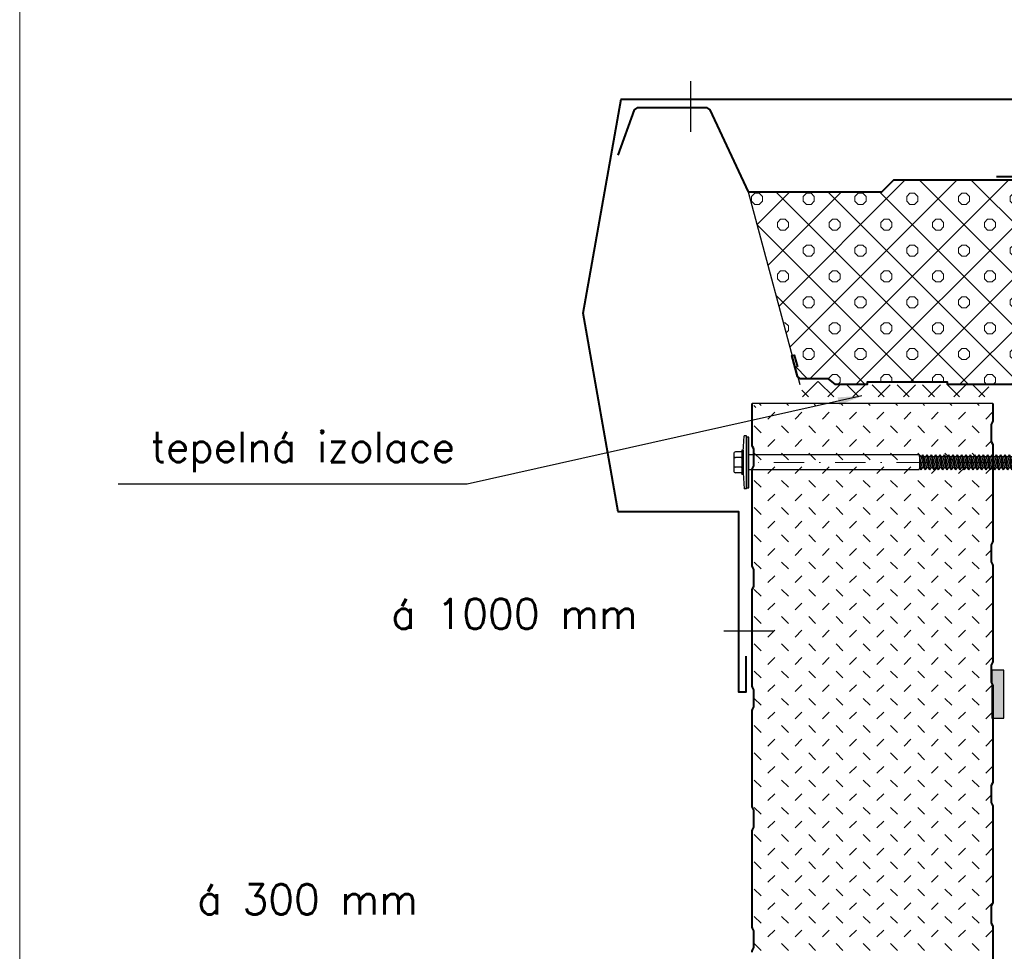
# Model space of a CAD drawing. Header units: millimetres. Extents: x -385852 to 238709, y -99680 to 201840.
# Tile 42 of 175: x 1445 to 1854, y -50664 to -50277. Entities that reach past the tile are written whole.
import ezdxf

# ---------------------------------------------------------------- set-up
doc = ezdxf.new("R2010")
doc.units = ezdxf.units.MM
doc.linetypes.add('DASHDOT', pattern=[25.4, 12.7, -6.35, 0, -6.35])
doc.layers.get('0').update_dxf_attribs({"color": 4})
for name, color, linetype, lineweight in [('KING_DET_axis', 4, 'DASHDOT', 13), ('KING_DET_dimension', 3, 'Continuous', 25), ('KING_DET_drawing frame', 7, 'Continuous', 20), ('KING_DET_fastening', 7, 'Continuous', 25), ('KING_DET_flashing', 40, 'Continuous', 40), ('KING_DET_hatch', 1, 'Continuous', 18), ('KING_DET_panel-sheet', 5, 'Continuous', 40), ('KING_DET_remainder', 253, 'Continuous', 30), ('KING_DET_sealing', 9, 'Continuous', 25), ('KING_DET_text-note', 7, 'Continuous', 25)]:
    doc.layers.add(name, color=color, linetype=linetype, lineweight=lineweight)
doc.styles.get("Standard").update_dxf_attribs({"font": 'isocpeur.ttf', "height": 20})
doc.dimstyles.new('detaily_10', dxfattribs={"dimtxt": 20, "dimasz": 10, "dimexe": 10, "dimexo": 10, "dimgap": 5, "dimtad": 1, "dimdec": 0, "dimtxsty": 'Standard', "dimblk": 'ARCHTICK', "dimcen": 3, "dimazin": 0, "dimtfac": 1, "dimtdec": 0, "dimtmove": 0, "dimatfit": 0, "dimfxl": 0, "dimarcsym": 0})

# ---------------------------------------------------------------- blocks, each defined once
blk = doc.blocks.new('RW11')
at = {"layer": 'KING_DET_hatch'}
h = blk.add_hatch(dxfattribs=at)
h.set_pattern_fill('PLASTY_LEHCENE', color=256, scale=3.8, style=0)
h.set_pattern_definition([(45, (-18860.08, -14761.071), (-10.748023, 10.748023), []), (0, (-18842.954, -14756.037), (10.748023, 10.748023), [1.9, -19.596046]), (45, (-18841.054, -14756.037), (-10.748023, 10.748023), [1.9, -13.3]), (90, (-18839.71, -14754.693), (-10.748023, 10.748023), [1.9, -19.596046]), (135, (-18839.71, -14752.793), (-10.748023, -10.748023), [1.9, -13.3]), (0, (-18842.954, -14751.45), (10.748023, 10.748023), [1.9, -19.596046]), (45, (-18844.297, -14752.793), (-10.748023, 10.748023), [1.9, -13.3]), (90, (-18844.297, -14754.693), (-10.748023, 10.748023), [1.9, -19.596046]), (135, (-18842.954, -14756.037), (-10.748023, -10.748023), [1.9, -13.3]), (135, (-18845.424, -14761.071), (-10.748023, -10.748023), [])])
h.paths.add_polyline_path([(181.02, -114), (181.02, -115), (214.35, -115), (214.35, -114), (215.99, -114), (215.99, -30), (190.74, -30), (185.74, -35), (166.67, -35), (147.59, -35), (142.59, -30), (92.09, -30), (87.09, -35), (31.57, -35), (52.12, -111.69), (53.38, -112.65), (64.91, -112.65), (67.91, -115), (81.02, -115), (81.02, -114), (114.35, -114), (114.35, -115), (147.69, -115), (147.69, -114)])
h.paths.add_polyline_path([(364.68, -35), (349, -0.91), (347.58, 0), (319.08, 0), (317.67, -0.91), (301.98, -35), (246.24, -35), (241.24, -30), (215.99, -30), (215.99, -114), (247.69, -114), (247.69, -115), (281.02, -115), (281.02, -114), (314.35, -114), (314.35, -115), (347.69, -115), (347.69, -114), (381.02, -114), (381.02, -115), (414.35, -115), (414.35, -114), (447.68, -114), (447.68, -115), (481.02, -115), (481.02, -114), (514.35, -114), (514.35, -115), (537.75, -115), (516.41, -35), (500, -35), (480.93, -35), (475.93, -30), (425.43, -30), (420.43, -35)])
at = {"layer": 'KING_DET_panel-sheet', "linetype": 'Continuous'}
for points in [[(-22.43, -19.73), (-15.59, -0.94), (-14.25, 0), (14.25, 0), (15.67, -0.91), (31.57, -35), (87.09, -35), (92.09, -30), (142.59, -30)], [(147.69, -115), (114.35, -115), (114.35, -114), (81.02, -114), (81.02, -115), (67.91, -115), (64.91, -112.65), (53.38, -112.65), (52.12, -111.69), (49.79, -102.99), (50.76, -102.74), (52.05, -107.57)]]:
    blk.add_lwpolyline(points, dxfattribs=at)
at = {"layer": 'KING_DET_remainder', "color": 9}
blk.add_line((31.57, -35), (53.01, -115), dxfattribs=at)
blk = doc.blocks.new('P17_20x5')
at = {"layer": 'KING_DET_sealing'}
blk.add_hatch(color=256, dxfattribs=at).paths.add_polyline_path([(-10, 0), (10, 0), (10, 5), (-10, 5)])
blk.add_lwpolyline([(-10, 0), (10, 0), (10, 5), (-10, 5)], close=True, dxfattribs=at)
blk = doc.blocks.new('P02p_JZ-22-D100')
at = {"layer": 'KING_DET_fastening'}
blk.add_hatch(color=9, dxfattribs=at).paths.add_polyline_path([(10.5, 1), (-10.5, 1), (-10.5, 0), (10.5, 0)])
at = {"layer": 'KING_DET_axis', "linetype": 'DASHDOT'}
blk.add_line((0, -125), (0, 0), dxfattribs=at)
at = {"layer": 'KING_DET_fastening'}
for p, q in [((-4.29, 3.15), (-4.29, 5.51)), ((3.58, 6.3), (-3.5, 6.3)), ((-1.93, 3.15), (-1.93, 5.51)), ((2.01, 3.15), (2.01, 5.51)), ((2.01, 3.23), (2.01, 5.51)), ((4.37, 3.15), (4.37, 5.51)), ((-4.29, 2.36), (-11, 2)), ((-11, 1), (-11, 2)), ((-11, 1), (11, 1)), ((5.04, 2.86), (-4.96, 2.86)), ((-4.96, 2.36), (-4.96, 2.86)), ((5.04, 2.36), (-4.96, 2.36)), ((4.37, 2.36), (-4.29, 2.36)), ((-3.15, -70.52), (-3.15, 0)), ((3.15, -70.74), (3.15, 0)), ((4.37, 2.36), (11, 2)), ((5.04, 2.36), (5.04, 2.86)), ((11, 1), (11, 2)), ((-3.15, -70.52), (-2.31, -71)), ((-3.15, -71.56), (0, -71)), ((-3.15, -71.56), (-2.25, -71.04)), ((-3.15, -71.56), (-2.25, -72.08)), ((-3.15, -73.38), (3.15, -72.27)), ((-3.15, -73.38), (-2.25, -72.86)), ((-3.15, -73.38), (-2.25, -73.9)), ((-2.31, -71), (2.1, -71)), ((-2.25, -72.08), (3.15, -70.74)), ((-2.25, -71.04), (-2.25, -71)), ((-2.25, -72.86), (2.25, -71.75)), ((-2.25, -72.86), (-2.25, -72.08)), ((-2.25, -73.9), (2.25, -72.79)), ((-2.25, -74.66), (2.25, -73.55)), ((2.25, -71.75), (2.25, -70.96)), ((2.25, -71.75), (3.15, -72.27)), ((2.25, -72.79), (3.15, -72.27)), ((2.25, -73.55), (2.25, -72.79)), ((2.25, -73.55), (3.15, -74.07)), ((-3.15, -75.18), (3.15, -74.07)), ((-3.15, -75.18), (-2.25, -74.66)), ((-3.15, -75.18), (-2.25, -75.7)), ((-3.15, -76.98), (3.15, -75.87)), ((-3.15, -76.98), (-2.25, -76.46)), ((-3.15, -76.98), (-2.25, -77.5)), ((-3.15, -78.78), (3.15, -77.67)), ((-2.25, -74.66), (-2.25, -73.88)), ((-2.25, -75.7), (2.25, -74.59)), ((-2.25, -76.46), (2.25, -75.35)), ((-2.25, -76.46), (-2.25, -75.68)), ((-2.25, -77.5), (2.25, -76.39)), ((-2.25, -78.26), (2.25, -77.15)), ((-2.25, -78.26), (-2.25, -77.48)), ((2.25, -74.59), (3.15, -74.07)), ((2.25, -75.35), (2.25, -74.59)), ((2.25, -75.35), (3.15, -75.87)), ((2.25, -76.39), (3.15, -75.87)), ((2.25, -77.15), (2.25, -76.39)), ((2.25, -77.15), (3.15, -77.67)), ((2.25, -78.19), (3.15, -77.67)), ((-3.15, -78.78), (-2.25, -78.26)), ((-3.15, -78.78), (-2.25, -79.3)), ((-3.15, -80.58), (3.15, -79.47)), ((-3.15, -80.58), (-2.25, -80.06)), ((-3.15, -80.58), (-2.25, -81.1)), ((-3.15, -82.38), (3.15, -81.27)), ((-2.25, -79.3), (2.25, -78.19)), ((-2.25, -80.06), (2.25, -78.95)), ((-2.25, -80.06), (-2.25, -79.28)), ((-2.25, -81.1), (2.25, -79.99)), ((-2.25, -81.86), (2.25, -80.75)), ((-2.25, -81.86), (-2.25, -81.08)), ((2.25, -78.95), (2.25, -78.19)), ((2.25, -78.95), (3.15, -79.47)), ((2.25, -79.99), (3.15, -79.47)), ((2.25, -80.75), (2.25, -79.96)), ((2.25, -80.75), (3.15, -81.27)), ((2.25, -81.79), (3.15, -81.27)), ((2.25, -82.55), (2.25, -81.76)), ((-3.15, -82.38), (-2.25, -81.86)), ((-3.15, -82.38), (-2.25, -82.9)), ((-3.15, -84.18), (3.15, -83.07)), ((-3.15, -84.18), (-2.25, -83.66)), ((-3.15, -84.18), (-2.25, -84.7)), ((-3.15, -85.98), (3.15, -84.87)), ((-3.15, -85.98), (-2.25, -85.46)), ((-2.25, -82.9), (2.25, -81.79)), ((-2.25, -83.66), (2.25, -82.55)), ((-2.25, -83.66), (-2.25, -82.88)), ((-2.25, -84.7), (2.25, -83.59)), ((-2.25, -85.46), (2.25, -84.35)), ((-2.25, -85.46), (-2.25, -84.68)), ((-2.25, -86.5), (2.25, -85.39)), ((2.25, -82.55), (3.15, -83.07)), ((2.25, -83.59), (3.15, -83.07)), ((2.25, -84.35), (2.25, -83.59)), ((2.25, -84.35), (3.15, -84.87)), ((2.25, -85.39), (3.15, -84.87)), ((2.25, -86.15), (2.25, -85.39)), ((-3.15, -85.98), (-2.25, -86.5)), ((-3.15, -87.78), (3.15, -86.67)), ((-3.15, -87.78), (-2.25, -87.26)), ((-3.15, -87.78), (-2.25, -88.3)), ((-3.15, -89.58), (3.15, -88.47)), ((-3.15, -89.58), (-2.25, -89.06)), ((-3.15, -89.58), (-2.25, -90.1)), ((-2.25, -87.26), (2.25, -86.15)), ((-2.25, -87.26), (-2.25, -86.48)), ((-2.25, -88.3), (2.25, -87.19)), ((-2.25, -89.06), (2.25, -87.95)), ((-2.25, -89.06), (-2.25, -88.28)), ((-2.25, -90.1), (2.25, -88.99)), ((-2.25, -90.86), (2.25, -89.75)), ((2.25, -86.15), (3.15, -86.67)), ((2.25, -87.19), (3.15, -86.67)), ((2.25, -87.95), (2.25, -87.19)), ((2.25, -87.95), (3.15, -88.47)), ((2.25, -88.99), (3.15, -88.47)), ((2.25, -89.75), (2.25, -88.99)), ((2.25, -89.75), (3.15, -90.27)), ((-3.15, -91.38), (3.15, -90.27)), ((-3.15, -91.38), (-2.25, -90.86)), ((-3.15, -91.38), (-2.25, -91.9)), ((-3.15, -93.18), (3.15, -92.07)), ((-3.15, -93.18), (-2.25, -92.66)), ((-3.15, -93.18), (-2.25, -93.7)), ((-3.15, -94.98), (3.15, -93.87)), ((-2.25, -90.86), (-2.25, -90.08)), ((-2.25, -91.9), (2.25, -90.79)), ((-2.25, -92.66), (2.25, -91.55)), ((-2.25, -92.66), (-2.25, -91.88)), ((-2.25, -93.7), (2.25, -92.59)), ((-2.25, -94.46), (2.25, -93.35)), ((-2.25, -94.46), (-2.25, -93.68)), ((2.25, -90.79), (3.15, -90.27)), ((2.25, -91.55), (2.25, -90.79)), ((2.25, -91.55), (3.15, -92.07)), ((2.25, -92.59), (3.15, -92.07)), ((2.25, -93.35), (2.25, -92.59)), ((2.25, -93.35), (3.15, -93.87)), ((2.25, -94.39), (3.15, -93.87)), ((-3.15, -94.98), (-2.25, -94.46)), ((-3.15, -94.98), (-2.25, -95.5)), ((-3.15, -96.78), (3.15, -95.67)), ((-3.15, -96.78), (-2.25, -96.26)), ((-3.15, -96.78), (-2.25, -97.3)), ((-3.15, -98.58), (3.15, -97.47)), ((-3.15, -98.58), (-2.25, -98.06)), ((-2.25, -95.5), (2.25, -94.39)), ((-2.25, -96.26), (2.25, -95.15)), ((-2.25, -96.26), (-2.25, -95.48)), ((-2.25, -97.3), (2.25, -96.19)), ((-2.25, -98.06), (2.25, -96.95)), ((-2.25, -98.06), (-2.25, -97.28)), ((-2.25, -99.1), (2.25, -97.99)), ((2.25, -95.15), (2.25, -94.39)), ((2.25, -95.15), (3.15, -95.67)), ((2.25, -96.19), (3.15, -95.67)), ((2.25, -96.95), (2.25, -96.19)), ((2.25, -96.95), (3.15, -97.47)), ((2.25, -97.99), (3.15, -97.47)), ((2.25, -98.75), (2.25, -97.99)), ((-3.15, -98.58), (-2.25, -99.1)), ((-3.15, -100.38), (3.15, -99.27)), ((-3.15, -100.38), (-2.25, -99.86)), ((-3.15, -100.38), (-2.25, -100.9)), ((-3.15, -102.18), (3.15, -101.07)), ((-3.15, -102.18), (-2.25, -101.66)), ((-3.15, -102.18), (-2.25, -102.7)), ((-2.25, -99.86), (2.25, -98.75)), ((-2.25, -99.86), (-2.25, -99.08)), ((-2.25, -100.9), (2.25, -99.79)), ((-2.25, -101.66), (2.25, -100.55)), ((-2.25, -101.66), (-2.25, -100.88)), ((-2.25, -102.7), (2.25, -101.59)), ((2.25, -98.75), (3.15, -99.27)), ((2.25, -99.79), (3.15, -99.27)), ((2.25, -100.55), (2.25, -99.79)), ((2.25, -100.55), (3.15, -101.07)), ((2.25, -101.59), (3.15, -101.07)), ((2.25, -102.35), (2.25, -101.59)), ((-3.15, -103.98), (3.15, -102.87)), ((-3.15, -103.98), (-2.25, -103.46)), ((-3.15, -103.98), (-2.25, -104.5)), ((-3.15, -105.78), (3.15, -104.67)), ((-3.15, -105.78), (-2.25, -105.26)), ((-3.15, -105.78), (-2.25, -106.3)), ((-2.25, -103.46), (2.25, -102.35)), ((-2.25, -103.46), (-2.25, -102.68)), ((-2.25, -104.5), (2.25, -103.39)), ((-2.25, -105.26), (2.25, -104.15)), ((-2.25, -105.26), (-2.25, -104.48)), ((-2.25, -106.3), (2.25, -105.19)), ((-2.25, -107.06), (2.25, -105.95)), ((-2.25, -107.06), (-2.25, -106.28)), ((2.25, -102.35), (3.15, -102.87)), ((2.25, -103.39), (3.15, -102.87)), ((2.25, -104.15), (2.25, -103.39)), ((2.25, -104.15), (3.15, -104.67)), ((2.25, -105.19), (3.15, -104.67)), ((2.25, -105.95), (2.25, -105.19)), ((2.25, -105.95), (3.15, -106.47)), ((-3.15, -107.58), (3.15, -106.47)), ((-3.15, -107.58), (-2.25, -107.06)), ((-3.15, -107.58), (-2.25, -108.1)), ((-3.15, -109.38), (3.15, -108.27)), ((-3.15, -109.38), (-2.25, -108.86)), ((-3.15, -109.38), (-2.25, -109.9)), ((-3.15, -111.18), (3.15, -110.07)), ((-2.25, -108.1), (2.25, -106.99)), ((-2.25, -108.86), (2.25, -107.75)), ((-2.25, -108.86), (-2.25, -108.08)), ((-2.25, -109.9), (2.25, -108.79)), ((-2.25, -110.66), (2.25, -109.55)), ((-2.25, -110.66), (-2.25, -109.88)), ((2.25, -106.99), (3.15, -106.47)), ((2.25, -107.75), (2.25, -106.99)), ((2.25, -107.75), (3.15, -108.27)), ((2.25, -108.79), (3.15, -108.27)), ((2.25, -109.55), (2.25, -108.79)), ((2.25, -109.55), (3.15, -110.07)), ((2.25, -110.59), (3.15, -110.07)), ((-3.15, -111.18), (-2.25, -110.66)), ((-3.15, -111.18), (-2.25, -111.7)), ((-3.15, -112.98), (3.15, -111.87)), ((-3.15, -112.98), (-2.25, -112.46)), ((-3.15, -112.98), (-2.25, -113.5)), ((-3.15, -114.78), (3.15, -113.67)), ((-3.15, -114.78), (-2.25, -114.26)), ((-2.25, -111.7), (2.25, -110.59)), ((-2.25, -112.46), (2.25, -111.35)), ((-2.25, -112.46), (-2.25, -111.68)), ((-2.25, -113.5), (2.25, -112.39)), ((-2.25, -114.26), (2.25, -113.15)), ((-2.25, -114.26), (-2.25, -113.48)), ((-2.25, -115.3), (2.25, -114.19)), ((2.25, -111.35), (2.25, -110.59)), ((2.25, -111.35), (3.15, -111.87)), ((2.25, -112.39), (3.15, -111.87)), ((2.25, -113.15), (2.25, -112.39)), ((2.25, -113.15), (3.15, -113.67)), ((2.25, -114.19), (3.15, -113.67)), ((2.25, -114.95), (2.25, -114.19)), ((-3.15, -114.78), (-2.25, -115.3)), ((-3.15, -116.58), (3.15, -115.47)), ((-3.15, -116.58), (-2.25, -116.06)), ((-3.15, -116.58), (-2.25, -117.1)), ((-3.15, -118.38), (3.15, -117.27)), ((-3.15, -118.38), (-2.25, -117.86)), ((-3.15, -118.38), (-2.25, -118.9)), ((-2.25, -116.06), (2.25, -114.95)), ((-2.25, -116.06), (-2.25, -115.28)), ((-2.25, -117.1), (2.25, -115.99)), ((-2.25, -117.86), (2.25, -116.75)), ((-2.25, -117.86), (-2.25, -117.08)), ((-2.25, -118.9), (2.25, -117.79)), ((-2.25, -119.66), (2.25, -118.55)), ((2.25, -114.95), (3.15, -115.47)), ((2.25, -115.99), (3.15, -115.47)), ((2.25, -116.75), (2.25, -115.99)), ((2.25, -116.75), (3.15, -117.27)), ((2.25, -117.79), (3.15, -117.27)), ((2.25, -118.55), (2.25, -117.79)), ((2.25, -118.55), (3.15, -119.07)), ((-3.15, -120.18), (3.15, -119.07)), ((-3.15, -120.18), (-2.25, -119.66)), ((-3.15, -120.18), (-2.25, -120.7)), ((-3.15, -121.98), (3.15, -120.87)), ((-3.15, -121.98), (-2.25, -121.46)), ((-3.15, -121.98), (-2.25, -122.5)), ((-3.15, -123.78), (3.15, -122.67)), ((-2.25, -119.66), (-2.25, -118.88)), ((-2.25, -120.7), (2.25, -119.59)), ((-2.25, -121.46), (2.25, -120.35)), ((-2.25, -121.46), (-2.25, -120.68)), ((-2.25, -122.5), (2.25, -121.39)), ((-2.25, -123.26), (2.25, -122.15)), ((-2.25, -123.26), (-2.25, -122.48)), ((2.25, -119.59), (3.15, -119.07)), ((2.25, -120.35), (2.25, -119.59)), ((2.25, -120.35), (3.15, -120.87)), ((2.25, -121.39), (3.15, -120.87)), ((2.25, -122.15), (2.25, -121.39)), ((2.25, -122.15), (3.15, -122.67)), ((2.25, -123.19), (3.15, -122.67)), ((-3.15, -123.78), (-2.25, -123.26)), ((-3.15, -123.78), (-2.25, -124.3)), ((-2.25, -124.3), (2.25, -123.19)), ((-2.25, -124.3), (-2.06, -125)), ((-2.25, -124.3), (2.86, -124.3)), ((-2.06, -125), (2.06, -125)), ((0.83, -124.3), (2.25, -123.95)), ((2.06, -125), (2.25, -124.3)), ((2.25, -123.95), (2.25, -123.19)), ((2.25, -123.95), (2.86, -124.3))]:
    blk.add_line(p, q, dxfattribs=at)
blk.add_lwpolyline([(10.5, 1), (-10.5, 1), (-10.5, 0), (10.5, 0)], close=True, dxfattribs=at)
for centre, start, end in [((-3.5, 5.51), 90.0033, 180.0033), ((-2.71, 5.51), 0.0033, 90.0033), ((-1.14, 5.51), 90.0033, 180.0033), ((1.22, 5.51), 0.0033, 90.0033), ((2.8, 5.51), 90.0033, 180.0033), ((3.58, 5.51), 0.0033, 90.0033)]:
    blk.add_arc(centre, 0.787, start, end, dxfattribs=at)
at = {"layer": 'KING_DET_fastening', "extrusion": (0, 0, -1)}
for centre, start_param, end_param in [((-5.08, 3.15), 0.936145, 1.313741), ((-2.72, 3.15), 0.936145, 1.313741), ((-1.13, 3.15), 3.700141, 4.077737), ((1.22, 3.15), 0.936145, 1.313741), ((2.8, 3.15), 3.700141, 4.077737), ((5.16, 3.15), 3.700141, 4.077737)]:
    blk.add_ellipse(centre, major_axis=(0.47, 0.638), ratio=1, start_param=start_param, end_param=end_param, dxfattribs=at)
blk = doc.blocks.new('fh4')
at = {"layer": 'KING_DET_hatch', "color": 1}
for p, q in [((-513.73, 97.09), (-516.56, 99.92)), ((-502.41, 97.09), (-504.63, 99.31)), ((-491.1, 97.09), (-493.93, 99.92)), ((-479.79, 97.09), (-482.61, 99.92)), ((-468.47, 97.09), (-471.3, 99.92)), ((-457.16, 97.09), (-459.36, 99.3)), ((-445.84, 97.09), (-448.67, 99.92)), ((-434.53, 97.09), (-437.36, 99.92)), ((-423.22, 97.09), (-426.05, 99.92)), ((-411.9, 97.09), (-414.73, 99.92)), ((-400.59, 97.09), (-403.34, 99.84)), ((-389.28, 97.09), (-392.1, 99.92)), ((-377.96, 97.09), (-380.79, 99.92)), ((-366.65, 97.09), (-369.48, 99.92)), ((-355.33, 97.09), (-357.54, 99.3)), ((-344.02, 97.09), (-346.85, 99.92)), ((-332.71, 97.09), (-335.54, 99.92)), ((-321.39, 97.09), (-324.22, 99.92)), ((-310.08, 97.09), (-312.91, 99.92)), ((-298.77, 97.09), (-301.59, 99.92)), ((-519.38, 94.27), (-520.17, 93.48)), ((-508.07, 94.27), (-510.9, 91.44)), ((-496.76, 94.27), (-499.58, 91.44)), ((-485.44, 94.27), (-488.27, 91.44)), ((-474.13, 94.27), (-476.96, 91.44)), ((-462.82, 94.27), (-465.64, 91.44)), ((-451.5, 94.27), (-454.33, 91.44)), ((-440.19, 94.27), (-443.02, 91.44)), ((-428.87, 94.27), (-431.7, 91.44)), ((-417.56, 94.27), (-420.39, 91.44)), ((-406.25, 94.27), (-409.08, 91.44)), ((-394.93, 94.27), (-397.76, 91.44)), ((-383.62, 94.27), (-386.45, 91.44)), ((-372.31, 94.27), (-375.13, 91.44)), ((-360.99, 94.27), (-363.82, 91.44)), ((-349.68, 94.27), (-352.51, 91.44)), ((-338.36, 94.27), (-341.19, 91.44)), ((-327.05, 94.27), (-329.88, 91.44)), ((-315.74, 94.27), (-318.57, 91.44)), ((-304.42, 94.27), (-307.25, 91.44)), ((-293.11, 94.27), (-295.94, 91.44)), ((-513.73, 85.78), (-516.56, 88.61)), ((-502.41, 85.78), (-505.24, 88.61)), ((-491.1, 85.78), (-493.93, 88.61)), ((-479.79, 85.78), (-482.61, 88.61)), ((-468.47, 85.78), (-471.3, 88.61)), ((-457.16, 85.78), (-459.99, 88.61)), ((-445.84, 85.78), (-448.67, 88.61)), ((-434.53, 85.78), (-437.36, 88.61)), ((-423.22, 85.78), (-426.05, 88.61)), ((-411.9, 85.78), (-414.73, 88.61)), ((-400.59, 85.78), (-403.42, 88.61)), ((-389.28, 85.78), (-392.1, 88.61)), ((-377.96, 85.78), (-380.79, 88.61)), ((-366.65, 85.78), (-369.48, 88.61)), ((-355.33, 85.78), (-358.16, 88.61)), ((-344.02, 85.78), (-346.85, 88.61)), ((-332.71, 85.78), (-335.54, 88.61)), ((-321.39, 85.78), (-324.22, 88.61)), ((-310.08, 85.78), (-312.91, 88.61)), ((-298.77, 85.78), (-301.59, 88.61)), ((-519.38, 82.95), (-520.17, 82.17)), ((-508.07, 82.95), (-510.9, 80.12)), ((-496.76, 82.95), (-499.58, 80.12)), ((-485.44, 82.95), (-488.27, 80.12)), ((-474.13, 82.95), (-476.96, 80.12)), ((-462.82, 82.95), (-465.64, 80.12)), ((-451.5, 82.95), (-454.33, 80.12)), ((-440.19, 82.95), (-443.02, 80.12)), ((-428.87, 82.95), (-431.7, 80.12)), ((-417.56, 82.95), (-420.39, 80.12)), ((-406.25, 82.95), (-409.08, 80.12)), ((-394.93, 82.95), (-397.76, 80.12)), ((-383.62, 82.95), (-386.45, 80.12)), ((-372.31, 82.95), (-375.13, 80.12)), ((-360.99, 82.95), (-363.82, 80.12)), ((-349.68, 82.95), (-352.51, 80.12)), ((-338.36, 82.95), (-341.19, 80.12)), ((-327.05, 82.95), (-329.88, 80.12)), ((-315.74, 82.95), (-318.57, 80.12)), ((-304.42, 82.95), (-307.25, 80.12)), ((-293.11, 82.95), (-295.94, 80.12)), ((-513.73, 74.47), (-516.56, 77.3)), ((-502.41, 74.47), (-505.24, 77.3)), ((-491.1, 74.47), (-493.93, 77.3)), ((-479.79, 74.47), (-482.61, 77.3)), ((-468.47, 74.47), (-471.3, 77.3)), ((-457.16, 74.47), (-459.99, 77.3)), ((-445.84, 74.47), (-448.67, 77.3)), ((-434.53, 74.47), (-437.36, 77.3)), ((-423.22, 74.47), (-426.05, 77.3)), ((-411.9, 74.47), (-414.73, 77.3)), ((-400.59, 74.47), (-403.42, 77.3)), ((-389.28, 74.47), (-392.1, 77.3)), ((-377.96, 74.47), (-380.79, 77.3)), ((-366.65, 74.47), (-369.48, 77.3)), ((-355.33, 74.47), (-358.16, 77.3)), ((-344.02, 74.47), (-346.85, 77.3)), ((-332.71, 74.47), (-335.54, 77.3)), ((-321.39, 74.47), (-324.22, 77.3)), ((-310.08, 74.47), (-312.91, 77.3)), ((-298.77, 74.47), (-301.59, 77.3)), ((-519.38, 71.64), (-520.17, 70.85)), ((-508.07, 71.64), (-510.9, 68.81)), ((-496.76, 71.64), (-499.58, 68.81)), ((-485.44, 71.64), (-488.27, 68.81)), ((-474.13, 71.64), (-476.96, 68.81)), ((-462.82, 71.64), (-465.64, 68.81)), ((-451.5, 71.64), (-454.33, 68.81)), ((-440.19, 71.64), (-443.02, 68.81)), ((-428.87, 71.64), (-431.7, 68.81)), ((-417.56, 71.64), (-420.39, 68.81)), ((-406.25, 71.64), (-409.08, 68.81)), ((-394.93, 71.64), (-397.76, 68.81)), ((-383.62, 71.64), (-386.45, 68.81)), ((-372.31, 71.64), (-375.13, 68.81)), ((-360.99, 71.64), (-363.82, 68.81)), ((-349.68, 71.64), (-352.51, 68.81)), ((-338.36, 71.64), (-341.19, 68.81)), ((-327.05, 71.64), (-329.88, 68.81)), ((-315.74, 71.64), (-318.57, 68.81)), ((-304.42, 71.64), (-307.25, 68.81)), ((-293.11, 71.64), (-295.94, 68.81)), ((-513.73, 63.15), (-516.56, 65.98)), ((-502.41, 63.15), (-505.24, 65.98)), ((-491.1, 63.15), (-493.93, 65.98)), ((-479.79, 63.15), (-482.61, 65.98)), ((-468.47, 63.15), (-471.3, 65.98)), ((-457.16, 63.15), (-459.99, 65.98)), ((-445.84, 63.15), (-448.67, 65.98)), ((-434.53, 63.15), (-437.36, 65.98)), ((-423.22, 63.15), (-426.05, 65.98)), ((-411.9, 63.15), (-414.73, 65.98)), ((-400.59, 63.15), (-403.42, 65.98)), ((-389.28, 63.15), (-392.1, 65.98)), ((-377.96, 63.15), (-380.79, 65.98)), ((-366.65, 63.15), (-369.48, 65.98)), ((-355.33, 63.15), (-358.16, 65.98)), ((-344.02, 63.15), (-346.85, 65.98)), ((-332.71, 63.15), (-335.54, 65.98)), ((-321.39, 63.15), (-324.22, 65.98)), ((-310.08, 63.15), (-312.91, 65.98)), ((-298.77, 63.15), (-301.59, 65.98)), ((-519.38, 60.33), (-520.17, 59.54)), ((-508.07, 60.33), (-510.9, 57.5)), ((-496.76, 60.33), (-499.58, 57.5)), ((-485.44, 60.33), (-488.27, 57.5)), ((-474.13, 60.33), (-476.96, 57.5)), ((-462.82, 60.33), (-465.64, 57.5)), ((-451.5, 60.33), (-454.33, 57.5)), ((-440.19, 60.33), (-443.02, 57.5)), ((-428.87, 60.33), (-431.7, 57.5)), ((-417.56, 60.33), (-420.39, 57.5)), ((-406.25, 60.33), (-409.08, 57.5)), ((-394.93, 60.33), (-397.76, 57.5)), ((-383.62, 60.33), (-386.45, 57.5)), ((-372.31, 60.33), (-375.13, 57.5)), ((-360.99, 60.33), (-363.82, 57.5)), ((-349.68, 60.33), (-352.51, 57.5)), ((-338.36, 60.33), (-341.19, 57.5)), ((-327.05, 60.33), (-329.88, 57.5)), ((-315.74, 60.33), (-318.57, 57.5)), ((-304.42, 60.33), (-307.25, 57.5)), ((-293.11, 60.33), (-295.94, 57.5)), ((-513.73, 51.84), (-516.56, 54.67)), ((-502.41, 51.84), (-505.24, 54.67)), ((-491.1, 51.84), (-493.93, 54.67)), ((-479.79, 51.84), (-482.61, 54.67)), ((-468.47, 51.84), (-471.3, 54.67)), ((-457.16, 51.84), (-459.99, 54.67)), ((-445.84, 51.84), (-448.67, 54.67)), ((-434.53, 51.84), (-437.36, 54.67)), ((-423.22, 51.84), (-426.05, 54.67)), ((-411.9, 51.84), (-414.73, 54.67)), ((-400.59, 51.84), (-403.42, 54.67)), ((-389.28, 51.84), (-392.1, 54.67)), ((-377.96, 51.84), (-380.79, 54.67)), ((-366.65, 51.84), (-369.48, 54.67)), ((-355.33, 51.84), (-358.16, 54.67)), ((-344.02, 51.84), (-346.85, 54.67)), ((-332.71, 51.84), (-335.54, 54.67)), ((-321.39, 51.84), (-324.22, 54.67)), ((-310.08, 51.84), (-312.91, 54.67)), ((-298.77, 51.84), (-301.59, 54.67)), ((-519.38, 49.01), (-520.17, 48.22)), ((-508.07, 49.01), (-510.9, 46.18)), ((-496.76, 49.01), (-499.58, 46.18)), ((-485.44, 49.01), (-488.27, 46.18)), ((-474.13, 49.01), (-476.96, 46.18)), ((-462.82, 49.01), (-465.64, 46.18)), ((-451.5, 49.01), (-454.33, 46.18)), ((-440.19, 49.01), (-443.02, 46.18)), ((-428.87, 49.01), (-431.7, 46.18)), ((-417.56, 49.01), (-420.39, 46.18)), ((-406.25, 49.01), (-409.08, 46.18)), ((-394.93, 49.01), (-397.76, 46.18)), ((-383.62, 49.01), (-386.45, 46.18)), ((-372.31, 49.01), (-375.13, 46.18)), ((-360.99, 49.01), (-363.82, 46.18)), ((-349.68, 49.01), (-352.51, 46.18)), ((-338.36, 49.01), (-341.19, 46.18)), ((-327.05, 49.01), (-329.88, 46.18)), ((-315.74, 49.01), (-318.57, 46.18)), ((-304.42, 49.01), (-307.25, 46.18)), ((-293.11, 49.01), (-295.94, 46.18)), ((-513.73, 40.53), (-516.56, 43.35)), ((-502.41, 40.53), (-505.24, 43.35)), ((-491.1, 40.53), (-493.93, 43.35)), ((-479.79, 40.53), (-482.61, 43.35)), ((-468.47, 40.53), (-471.3, 43.35)), ((-457.16, 40.53), (-459.99, 43.35)), ((-445.84, 40.53), (-448.67, 43.35)), ((-434.53, 40.53), (-437.36, 43.35)), ((-423.22, 40.53), (-426.05, 43.35)), ((-411.9, 40.53), (-414.73, 43.35)), ((-400.59, 40.53), (-403.42, 43.35)), ((-389.28, 40.53), (-392.1, 43.35)), ((-377.96, 40.53), (-380.79, 43.35)), ((-366.65, 40.53), (-369.48, 43.35)), ((-355.33, 40.53), (-358.16, 43.35)), ((-344.02, 40.53), (-346.85, 43.35)), ((-332.71, 40.53), (-335.54, 43.35)), ((-321.39, 40.53), (-324.22, 43.35)), ((-310.08, 40.53), (-312.91, 43.35)), ((-298.77, 40.53), (-301.59, 43.35)), ((-519.38, 37.7), (-520.17, 36.91)), ((-508.07, 37.7), (-510.9, 34.87)), ((-496.76, 37.7), (-499.58, 34.87)), ((-485.44, 37.7), (-488.27, 34.87)), ((-474.13, 37.7), (-476.96, 34.87)), ((-462.82, 37.7), (-465.64, 34.87)), ((-451.5, 37.7), (-454.33, 34.87)), ((-440.19, 37.7), (-443.02, 34.87)), ((-428.87, 37.7), (-431.7, 34.87)), ((-417.56, 37.7), (-420.39, 34.87)), ((-406.25, 37.7), (-409.08, 34.87)), ((-394.93, 37.7), (-397.76, 34.87)), ((-383.62, 37.7), (-386.45, 34.87)), ((-372.31, 37.7), (-375.13, 34.87)), ((-360.99, 37.7), (-363.82, 34.87)), ((-349.68, 37.7), (-352.51, 34.87)), ((-338.36, 37.7), (-341.19, 34.87)), ((-327.05, 37.7), (-329.88, 34.87)), ((-315.74, 37.7), (-318.57, 34.87)), ((-304.42, 37.7), (-307.25, 34.87)), ((-293.11, 37.7), (-295.94, 34.87)), ((-513.73, 29.21), (-516.56, 32.04)), ((-502.41, 29.21), (-505.24, 32.04)), ((-491.1, 29.21), (-493.93, 32.04)), ((-479.79, 29.21), (-482.61, 32.04)), ((-468.47, 29.21), (-471.3, 32.04)), ((-457.16, 29.21), (-459.99, 32.04)), ((-445.84, 29.21), (-448.67, 32.04)), ((-434.53, 29.21), (-437.36, 32.04)), ((-423.22, 29.21), (-426.05, 32.04)), ((-411.9, 29.21), (-414.73, 32.04)), ((-400.59, 29.21), (-403.42, 32.04)), ((-389.28, 29.21), (-392.1, 32.04)), ((-377.96, 29.21), (-380.79, 32.04)), ((-366.65, 29.21), (-369.48, 32.04)), ((-355.33, 29.21), (-358.16, 32.04)), ((-344.02, 29.21), (-346.85, 32.04)), ((-332.71, 29.21), (-335.54, 32.04)), ((-321.39, 29.21), (-324.22, 32.04)), ((-310.08, 29.21), (-312.91, 32.04)), ((-298.77, 29.21), (-301.59, 32.04)), ((-519.38, 26.38), (-520.17, 25.6)), ((-508.07, 26.38), (-510.9, 23.56)), ((-496.76, 26.38), (-499.58, 23.56)), ((-485.44, 26.38), (-488.27, 23.56)), ((-474.13, 26.38), (-476.96, 23.56)), ((-462.82, 26.38), (-465.64, 23.56)), ((-451.5, 26.38), (-454.33, 23.56)), ((-440.19, 26.38), (-443.02, 23.56)), ((-428.87, 26.38), (-431.7, 23.56)), ((-417.56, 26.38), (-420.39, 23.56)), ((-406.25, 26.38), (-409.08, 23.56)), ((-394.93, 26.38), (-397.76, 23.56)), ((-383.62, 26.38), (-386.45, 23.56)), ((-372.31, 26.38), (-375.13, 23.56)), ((-360.99, 26.38), (-363.82, 23.56)), ((-349.68, 26.38), (-352.51, 23.56)), ((-338.36, 26.38), (-341.19, 23.56)), ((-327.05, 26.38), (-329.88, 23.56)), ((-315.74, 26.38), (-318.57, 23.56)), ((-304.42, 26.38), (-307.25, 23.56)), ((-293.11, 26.38), (-295.94, 23.56)), ((-513.73, 17.9), (-516.56, 20.73)), ((-502.41, 17.9), (-505.24, 20.73)), ((-491.1, 17.9), (-493.93, 20.73)), ((-479.79, 17.9), (-482.61, 20.73)), ((-468.47, 17.9), (-471.3, 20.73)), ((-457.16, 17.9), (-459.99, 20.73)), ((-445.84, 17.9), (-448.67, 20.73)), ((-434.53, 17.9), (-437.36, 20.73)), ((-423.22, 17.9), (-426.05, 20.73)), ((-411.9, 17.9), (-414.73, 20.73)), ((-400.59, 17.9), (-403.42, 20.73)), ((-389.28, 17.9), (-392.1, 20.73)), ((-377.96, 17.9), (-380.79, 20.73)), ((-366.65, 17.9), (-369.48, 20.73)), ((-355.33, 17.9), (-358.16, 20.73)), ((-344.02, 17.9), (-346.85, 20.73)), ((-332.71, 17.9), (-335.54, 20.73)), ((-321.39, 17.9), (-324.22, 20.73)), ((-310.08, 17.9), (-312.91, 20.73)), ((-298.77, 17.9), (-301.59, 20.73)), ((-519.38, 15.07), (-520.17, 14.28)), ((-508.07, 15.07), (-510.9, 12.24)), ((-496.76, 15.07), (-499.58, 12.24)), ((-485.44, 15.07), (-488.27, 12.24)), ((-474.13, 15.07), (-476.96, 12.24)), ((-462.82, 15.07), (-465.64, 12.24)), ((-451.5, 15.07), (-454.33, 12.24)), ((-440.19, 15.07), (-443.02, 12.24)), ((-428.87, 15.07), (-431.7, 12.24)), ((-417.56, 15.07), (-420.39, 12.24)), ((-406.25, 15.07), (-409.08, 12.24)), ((-394.93, 15.07), (-397.76, 12.24)), ((-383.62, 15.07), (-386.45, 12.24)), ((-372.31, 15.07), (-375.13, 12.24)), ((-360.99, 15.07), (-363.82, 12.24)), ((-349.68, 15.07), (-352.51, 12.24)), ((-338.36, 15.07), (-341.19, 12.24)), ((-327.05, 15.07), (-329.88, 12.24)), ((-315.74, 15.07), (-318.57, 12.24)), ((-304.42, 15.07), (-307.25, 12.24)), ((-293.11, 15.07), (-295.94, 12.24)), ((-513.73, 6.59), (-516.56, 9.41)), ((-502.41, 6.59), (-505.24, 9.41)), ((-491.1, 6.59), (-493.93, 9.41)), ((-479.79, 6.59), (-482.61, 9.41)), ((-468.47, 6.59), (-471.3, 9.41)), ((-457.16, 6.59), (-459.99, 9.41)), ((-445.84, 6.59), (-448.67, 9.41)), ((-434.53, 6.59), (-437.36, 9.41)), ((-423.22, 6.59), (-426.05, 9.41)), ((-411.9, 6.59), (-414.73, 9.41)), ((-400.59, 6.59), (-403.42, 9.41)), ((-389.28, 6.59), (-392.1, 9.41)), ((-377.96, 6.59), (-380.79, 9.41)), ((-366.65, 6.59), (-369.48, 9.41)), ((-355.33, 6.59), (-358.16, 9.41)), ((-344.02, 6.59), (-346.85, 9.41)), ((-332.71, 6.59), (-335.54, 9.41)), ((-321.39, 6.59), (-324.22, 9.41)), ((-310.08, 6.59), (-312.91, 9.41)), ((-298.77, 6.59), (-301.59, 9.41)), ((-519.38, 3.76), (-520.17, 2.97)), ((-519.33, 0.7), (-518.5, 1.53)), ((-508.07, 3.76), (-510.9, 0.93)), ((-496.76, 3.76), (-499.58, 0.93)), ((-485.44, 3.76), (-488.27, 0.93)), ((-474.13, 3.76), (-476.96, 0.93)), ((-462.82, 3.76), (-465.64, 0.93)), ((-451.5, 3.76), (-454.33, 0.93)), ((-440.19, 3.76), (-443.02, 0.93)), ((-428.87, 3.76), (-431.7, 0.93)), ((-417.56, 3.76), (-420.39, 0.93)), ((-406.25, 3.76), (-409.08, 0.93)), ((-394.93, 3.76), (-397.76, 0.93)), ((-383.62, 3.76), (-386.45, 0.93)), ((-372.31, 3.76), (-375.13, 0.93)), ((-360.99, 3.76), (-363.82, 0.93)), ((-349.68, 3.76), (-352.51, 0.93)), ((-338.36, 3.76), (-341.19, 0.93)), ((-327.05, 3.76), (-329.88, 0.93)), ((-315.74, 3.76), (-318.57, 0.93)), ((-304.42, 3.76), (-307.25, 0.93)), ((-293.11, 3.76), (-295.94, 0.93))]:
    blk.add_line(p, q, dxfattribs=at)
at = {"layer": 'KING_DET_panel-sheet', "color": 1, "linetype": 'Continuous'}
for points in [[(-520.17, 100), (-513.44, 100, -0.109592), (-512.6, 99.81), (-511.8, 99.44, 0.109592), (-511.17, 99.3), (-504.83, 99.3, 0.109592), (-504.2, 99.44), (-503.4, 99.81, -0.109592), (-502.56, 100), (-463.44, 100, -0.109592), (-462.6, 99.81), (-461.8, 99.44, 0.109592), (-461.17, 99.3), (-454.83, 99.3, 0.109592), (-454.2, 99.44), (-453.4, 99.81, -0.109592), (-452.56, 100), (-413.44, 100, -0.109592), (-412.6, 99.81), (-411.8, 99.44, 0.109592), (-411.17, 99.3), (-404.83, 99.3, 0.109592), (-404.2, 99.44), (-403.4, 99.81, -0.109592), (-402.56, 100), (-363.44, 100, -0.109592), (-362.6, 99.81), (-361.8, 99.44, 0.109592), (-361.17, 99.3), (-354.83, 99.3, 0.109592), (-354.2, 99.44), (-353.4, 99.81, -0.109592), (-352.56, 100), (-313.44, 100, -0.109592), (-312.6, 99.81), (-311.8, 99.44, 0.109592), (-311.17, 99.3), (-304.83, 99.3, 0.109592), (-304.2, 99.44), (-303.4, 99.81, -0.109592), (-302.56, 100), (-263.44, 100, -0.109592)], [(-292.35, 0, -0.109592), (-293.19, 0.19), (-293.99, 0.56, 0.109592), (-294.63, 0.7), (-300.96, 0.7, 0.109592), (-301.59, 0.56), (-302.39, 0.19, -0.109592), (-303.24, 0), (-342.35, 0, -0.109592), (-343.19, 0.19), (-343.99, 0.56, 0.109592), (-344.63, 0.7), (-350.96, 0.7, 0.109592), (-351.59, 0.56), (-352.39, 0.19, -0.109592), (-353.24, 0), (-392.35, 0, -0.109592), (-393.19, 0.19), (-393.99, 0.56, 0.109592), (-394.63, 0.7), (-400.96, 0.7, 0.109592), (-401.59, 0.56), (-402.39, 0.19, -0.109592), (-403.24, 0), (-442.35, 0, -0.109592), (-443.19, 0.19), (-443.99, 0.56, 0.109592), (-444.63, 0.7), (-450.96, 0.7, 0.109592), (-451.59, 0.56), (-452.39, 0.19, -0.109592), (-453.24, 0), (-492.35, 0, -0.109592), (-493.19, 0.19), (-493.99, 0.56, 0.109592), (-494.63, 0.7), (-500.96, 0.7, 0.109592), (-501.59, 0.56), (-502.39, 0.19, -0.109592), (-503.24, 0), (-520.17, 0)]]:
    blk.add_lwpolyline(points, format="xyb", dxfattribs=at)
at = {"layer": 'KING_DET_remainder', "color": 1}
blk.add_line((-520.17, 100), (-520.17, 0), dxfattribs=at)
blk = doc.blocks.new('_ArchTick')
at = {"color": 0, "linetype": 'ByBlock', "const_width": 0.15}
blk.add_lwpolyline([(-0.5, -0.5), (0.5, 0.5)], dxfattribs=at)

msp = doc.modelspace()

# ---------------------------------------------------------------- hatches: boundary and pattern name
at = {"layer": 'KING_DET_hatch'}
h = msp.add_hatch(dxfattribs=at)
h.set_pattern_fill('PLASTY', color=256, scale=3.7, style=0)
h.set_pattern_definition([(45, (-23.407, -63770.028), (-5.23259, 5.23259), []), (135, (-23.407, -63770.028), (-5.23259, -5.23259), [])])
h.paths.add_polyline_path([(1770.67439, -50426.02843), (1769.41557, -50433.37438), (1847.55158, -50433.37438), (1847.55158, -50428.37443), (1785.21029, -50428.37443)])

# ---------------------------------------------------------------- linework, layer by layer
at = {"layer": 'KING_DET_drawing frame', "color": 7}
msp.add_lwpolyline([(1445.00002, -49890), (2345.00002, -49890), (2345.00002, -51325), (1445.00002, -51325)], close=True, dxfattribs=at)
at = {"layer": 'KING_DET_fastening'}
for p, q in [((1723.75434, -50323.31172), (1723.75434, -50302.31172)), ((1758.37993, -50530.71289), (1737.37993, -50530.71289))]:
    msp.add_line(p, q, dxfattribs=at)
at = {"layer": 'KING_DET_flashing', "linetype": 'Continuous'}
for points in [[(1746.61778, -50541.08813), (1746.61778, -50556.08813), (1743.61778, -50556.08813), (1743.61778, -50481.08813), (1693.61778, -50481.08813), (1679.08192, -50398.6512), (1694.73898, -50309.8556), (1991.24144, -50309.8556), (1991.24144, -50312.8556), (1976.24144, -50312.8556)], [(1850.68539, -50341.98221), (1875.68539, -50341.98221), (1875.68539, -50311.98221), (1900.68539, -50311.98221)]]:
    msp.add_lwpolyline(points, dxfattribs=at)

# ---------------------------------------------------------------- block references
at = {"rotation": 270}
msp.add_blockref('P17_20x5', (1848.72278, -50556.86296), dxfattribs=at)
at = {"layer": 'KING_DET_fastening', "rotation": 90}
msp.add_blockref('P02p_JZ-22-D100', (1747.84771, -50460.63232), dxfattribs=at)
at = {"layer": 'KING_DET_hatch'}
msp.add_blockref('RW11', (1715.955, -50313.32087), dxfattribs=at)
at = {"layer": 'KING_DET_hatch', "rotation": 270}
msp.add_blockref('fh4', (1749.17917, -50956.37945), dxfattribs=at)

# ---------------------------------------------------------------- texts
at = {"layer": 'KING_DET_dimension', "color": 7, "insert": (1625.78133, -50456.32115), "char_height": 12.5, "attachment_point": 6}
msp.add_mtext('{\\Fsimplex.shx|c238;tepelná izolace}', dxfattribs=at)
at = {"layer": 'KING_DET_text-note', "color": 7, "char_height": 12.5, "width": 171.5, "attachment_point": 3}
for s, insert in [('{\\Fsimplex.shx|c238;á 1000 mm}', (1701.64728, -50517.29733)), ('{\\Fsimplex.shx|c238;á 300 mm}', (1610.38272, -50635.78914))]:
    msp.add_mtext(s, dxfattribs=dict(at, insert=insert))

# ---------------------------------------------------------------- leaders
at = {"layer": 'KING_DET_dimension', "color": 7, "annotation_type": 0, "has_hookline": 1, "hookline_direction": 1, "text_width": 139.88095}
msp.add_leader([(1794.80358, -50433.04128), (1630.78133, -50469.65448)], dimstyle='detaily_10', dxfattribs=at)

doc.saveas('drawing.dxf')
